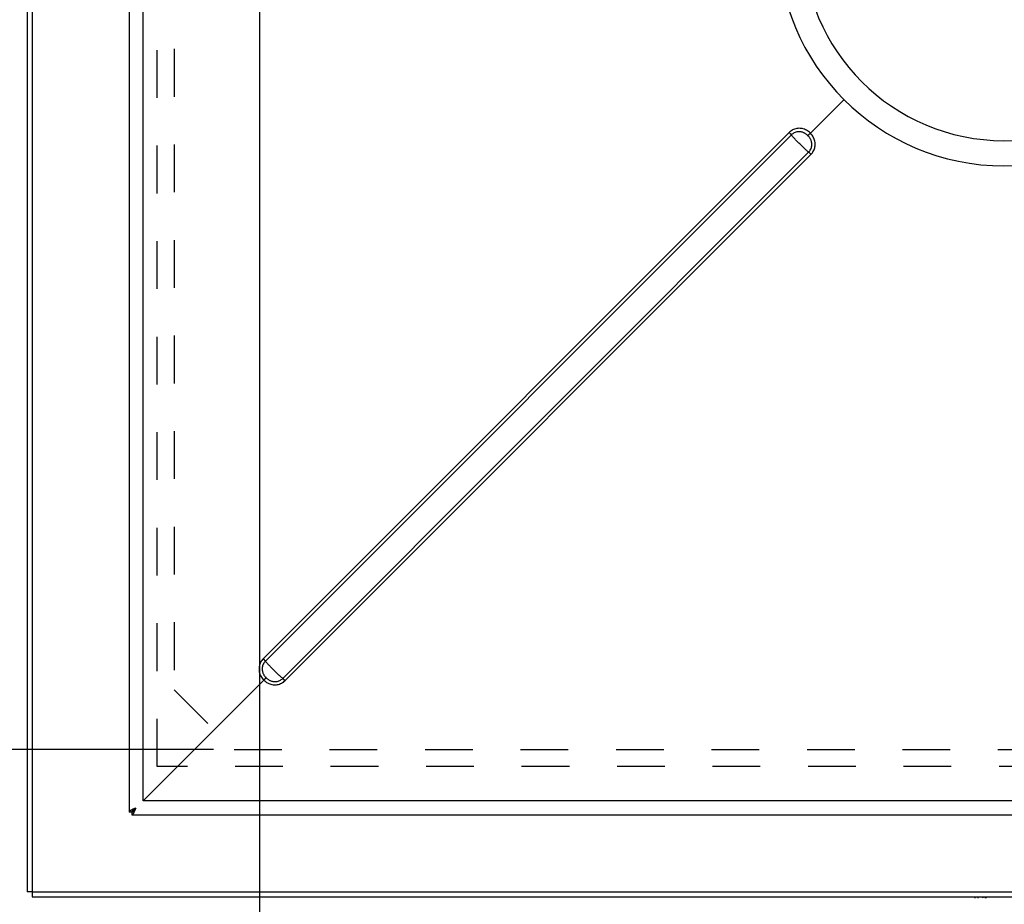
# Model space of a CAD drawing. Header units: millimetres. Extents: x 0 to 4200, y 0 to 2970.
# Tile 3 of 22: x 767 to 1244, y 511 to 939. Entities that reach past the tile are written whole.
import ezdxf

# ---------------------------------------------------------------- set-up
doc = ezdxf.new("R2010")
doc.units = ezdxf.units.MM
doc.header["$LTSCALE"] = 231
doc.linetypes.add('HIDDEN', pattern=[0.2, 0.1, -0.1])
doc.layers.get('0').update_dxf_attribs({"linetype": 'CONTINUOUS'})
doc.layers.add('_2D-BEM', color=7, linetype='CONTINUOUS')
doc.layers.add('DEFAULT_2', color=8, linetype='HIDDEN')
doc.styles.get("Standard").update_dxf_attribs({"font": 'txt', "width": 0.7})
doc.dimstyles.new('DIMSTYLE_3', dxfattribs={"dimtxt": 25, "dimasz": 35, "dimexe": 2, "dimexo": 1, "dimtad": 1, "dimdec": 1, "dimtxsty": 'STANDARD', "dimblk": '_FILLED', "dimblk1": '_FILLED', "dimblk2": '_FILLED', "dimcen": 0.09, "dimadec": 1, "dimazin": 2, "dimtp": 0.8, "dimtm": 0.8, "dimtfac": 1, "dimtdec": -1, "dimtofl": 0, "dimtmove": 0, "dimatfit": 3, "dimldrblk": '_FILLED', "dimfxl": 1, "dimtolj": 1, "dimarcsym": 0})

# ---------------------------------------------------------------- blocks, each defined once
blk = doc.blocks.new('_FILLED')
at = {"color": 0, "linetype": 'BYBLOCK'}
blk.add_solid([(0, 0), (-1, 0.143), (-1, -0.143)], dxfattribs=at)
blk = doc.blocks.new('*D7')
at = {"layer": '_2D-BEM', "color": 2, "linetype": 'CONTINUOUS'}
for p, q in [((616.97, 1369.49), (603.22, 1369.49)), ((860.91, 1369.49), (616.97, 1369.49)), ((623.22, 1369.49), (623.22, 977.7)), ((623.22, 585.92), (623.22, 977.7)), ((616.97, 585.92), (603.22, 585.92)), ((860.91, 585.92), (616.97, 585.92))]:
    blk.add_line(p, q, dxfattribs=at)
at = {"layer": '_2D-BEM', "color": 2, "linetype": 'CONTINUOUS', "xscale": 35, "yscale": 35, "zscale": 35}
for p, rotation in [((623.22, 1369.49), 90), ((623.22, 585.92), 270)]:
    blk.add_blockref('_FILLED', p, dxfattribs=dict(at, rotation=rotation))
at = {"layer": '_2D-BEM', "color": 2, "linetype": 'CONTINUOUS', "insert": (591.97, 977.7), "char_height": 25, "width": 527.6786, "attachment_point": 2, "rotation": 90, "line_spacing_factor": 0.9}
blk.add_mtext('Lichter Durchgang (d)\\Pclear opening (d)', dxfattribs=at)
blk = doc.blocks.new('*D8')
at = {"layer": '_2D-BEM', "color": 2, "linetype": 'CONTINUOUS'}
for p, q in [((1583.72, 1233.2), (1583.72, 423.45)), ((883.16, 967.7), (883.16, 423.45)), ((883.16, 423.45), (883.16, 397.2)), ((1583.72, 423.45), (1583.72, 397.2)), ((883.16, 417.2), (1233.44, 417.2)), ((1583.72, 417.2), (1233.44, 417.2))]:
    blk.add_line(p, q, dxfattribs=at)
at = {"layer": '_2D-BEM', "color": 2, "linetype": 'CONTINUOUS', "xscale": 35, "yscale": 35, "zscale": 35, "rotation": 180}
blk.add_blockref('_FILLED', (883.16, 417.2), dxfattribs=at)
at = {"layer": '_2D-BEM', "color": 2, "linetype": 'CONTINUOUS', "xscale": 35, "yscale": 35, "zscale": 35}
blk.add_blockref('_FILLED', (1583.72, 417.2), dxfattribs=at)
at = {"layer": '_2D-BEM', "color": 2, "linetype": 'CONTINUOUS', "insert": (1233.44, 448.45), "char_height": 25, "width": 525, "attachment_point": 2, "line_spacing_factor": 0.9}
blk.add_mtext('Lichter Durchgang (c)\\Pclear opening (c)', dxfattribs=at)

msp = doc.modelspace()

# ---------------------------------------------------------------- linework, layer by layer
at = {"color": 7, "linetype": 'CONTINUOUS'}
for p, q in [((770.72, 1438.2), (770.72, 517.2)), ((820.12, 1399.75), (820.12, 555.65)), ((826.93, 561.21), (826.93, 1394.2)), ((1149.73, 884.01), (1166.01, 900.29)), ((826.93, 561.21), (885.29, 619.57)), ((1659.92, 561.21), (826.93, 561.21)), ((821.37, 555.65), (820.12, 555.65)), ((821.37, 555.65), (821.37, 554.4)), ((821.37, 554.4), (1665.47, 554.4)), ((773.22, 517.2), (770.72, 517.2)), ((773.22, 517.2), (773.22, 514.7)), ((773.22, 514.7), (1694.22, 514.7))]:
    msp.add_line(p, q, dxfattribs=at)
at = {"color": 9, "linetype": 'CONTINUOUS'}
for p, q in [((773.22, 1438.2), (773.22, 517.2)), ((1139.47, 884.32), (885.01, 629.86)), ((1140.53, 883.17), (886.07, 628.71)), ((894.43, 620.35), (1148.89, 874.82)), ((895.57, 619.29), (1150.03, 873.75)), ((773.22, 517.2), (1694.22, 517.2))]:
    msp.add_line(p, q, dxfattribs=at)
at = {"color": 6, "linetype": 'CONTINUOUS'}
for p, q in [((770.72, 717.25), (770.58, 717.22)), ((770.72, 715.86), (770.59, 715.83)), ((770.61, 713.21), (770.72, 713.22)), ((770.72, 712.05), (770.63, 712.06)), ((770.64, 711.65), (770.72, 711.64)), ((1229.17, 514.7), (1229.32, 514.03)), ((1230.56, 514.7), (1230.72, 514.05))]:
    msp.add_line(p, q, dxfattribs=at)
at = {"color": 9, "linetype": 'CONTINUOUS'}
for points in [[(1149.73, 884.01), (1149.29, 884.44), (1148.82, 884.81), (1148.34, 885.15), (1147.85, 885.45), (1147.36, 885.7), (1146.85, 885.91), (1146.33, 886.08), (1145.8, 886.21), (1145.27, 886.29), (1144.74, 886.34), (1144.21, 886.35), (1143.68, 886.31), (1143.15, 886.24), (1142.63, 886.13), (1142.13, 885.97), (1141.63, 885.78), (1141.16, 885.56), (1140.7, 885.29), (1140.26, 885), (1139.85, 884.67), (1139.47, 884.32)], [(1139.47, 884.32), (1139.6, 884.18), (1139.73, 884.05), (1139.86, 883.92), (1139.97, 883.8), (1140.09, 883.68), (1140.19, 883.57), (1140.28, 883.47), (1140.36, 883.37), (1140.43, 883.29), (1140.49, 883.22), (1140.53, 883.17)], [(1148.52, 882.8), (1148.31, 883.02), (1148.09, 883.22), (1147.86, 883.41), (1147.64, 883.58), (1147.42, 883.74), (1147.19, 883.89), (1146.96, 884.02), (1146.73, 884.14), (1146.49, 884.25), (1146.23, 884.36), (1145.95, 884.46), (1145.64, 884.55), (1145.29, 884.63), (1144.89, 884.69), (1144.45, 884.72), (1144.02, 884.72), (1143.58, 884.68), (1143.16, 884.6), (1142.74, 884.49), (1142.33, 884.35), (1141.93, 884.17), (1141.55, 883.96), (1141.19, 883.73), (1140.85, 883.46), (1140.53, 883.17)], [(1148.89, 874.82), (1148.75, 874.92), (1148.58, 875.05), (1148.4, 875.21), (1148.19, 875.39), (1147.96, 875.59), (1147.71, 875.82), (1147.44, 876.06), (1147.16, 876.32), (1146.87, 876.59), (1146.56, 876.88), (1146.24, 877.19), (1145.91, 877.5), (1145.58, 877.83), (1145.24, 878.16), (1144.9, 878.49), (1144.56, 878.84), (1144.22, 879.18), (1143.88, 879.52), (1143.55, 879.86), (1143.22, 880.19), (1142.91, 880.52), (1142.6, 880.84), (1142.31, 881.15), (1142.03, 881.45), (1141.77, 881.73), (1141.53, 881.99), (1141.31, 882.24), (1141.11, 882.47), (1140.93, 882.68), (1140.77, 882.86), (1140.64, 883.03), (1140.53, 883.17)], [(1148.89, 874.81), (1149.18, 875.13), (1149.45, 875.48), (1149.69, 875.84), (1149.89, 876.22), (1150.07, 876.62), (1150.21, 877.03), (1150.32, 877.45), (1150.4, 877.88), (1150.43, 878.32), (1150.44, 878.75), (1150.4, 879.19), (1150.34, 879.6), (1150.26, 879.96), (1150.17, 880.27), (1150.06, 880.55), (1149.95, 880.82), (1149.84, 881.06), (1149.71, 881.29), (1149.58, 881.51), (1149.44, 881.72), (1149.28, 881.95), (1149.11, 882.17), (1148.93, 882.38), (1148.73, 882.6), (1148.52, 882.8)], [(1150.03, 873.75), (1150.39, 874.13), (1150.72, 874.55), (1151.01, 874.98), (1151.28, 875.44), (1151.5, 875.92), (1151.69, 876.41), (1151.85, 876.92), (1151.96, 877.44), (1152.03, 877.96), (1152.07, 878.49), (1152.06, 879.02), (1152.01, 879.56), (1151.92, 880.09), (1151.79, 880.61), (1151.62, 881.13), (1151.41, 881.64), (1151.16, 882.14), (1150.87, 882.63), (1150.53, 883.11), (1150.15, 883.57), (1149.73, 884.01)], [(1150.03, 873.75), (1149.9, 873.88), (1149.77, 874.01), (1149.64, 874.14), (1149.52, 874.26), (1149.4, 874.37), (1149.29, 874.47), (1149.19, 874.56), (1149.09, 874.64), (1149.01, 874.71), (1148.94, 874.77), (1148.89, 874.81)], [(885.01, 629.86), (884.65, 629.47), (884.33, 629.06), (884.03, 628.62), (883.77, 628.17), (883.54, 627.69), (883.35, 627.2), (883.2, 626.69), (883.08, 626.17), (883.01, 625.64), (882.97, 625.11), (882.98, 624.58), (883.02, 624.04), (883.11, 623.51), (883.24, 622.98), (883.4, 622.46), (883.61, 621.95), (883.86, 621.45), (884.15, 620.96), (884.49, 620.47), (884.87, 620.01), (885.29, 619.57)], [(885.01, 629.86), (885.14, 629.72), (885.27, 629.59), (885.4, 629.46), (885.51, 629.34), (885.62, 629.22), (885.73, 629.11), (885.82, 629.01), (885.9, 628.91), (885.97, 628.83), (886.03, 628.76), (886.07, 628.71)], [(886.07, 628.71), (885.78, 628.39), (885.51, 628.04), (885.27, 627.68), (885.06, 627.3), (884.89, 626.9), (884.74, 626.49), (884.63, 626.06), (884.56, 625.63), (884.52, 625.19), (884.51, 624.75), (884.55, 624.32), (884.61, 623.9), (884.7, 623.53), (884.79, 623.2), (884.9, 622.92), (885.01, 622.66), (885.12, 622.42), (885.24, 622.19), (885.37, 621.97), (885.51, 621.75), (885.67, 621.53), (885.83, 621.32), (886.01, 621.11), (886.2, 620.9), (886.41, 620.69)], [(886.07, 628.71), (886.18, 628.57), (886.31, 628.4), (886.47, 628.22), (886.65, 628.01), (886.85, 627.78), (887.07, 627.53), (887.31, 627.27), (887.57, 626.99), (887.85, 626.69), (888.14, 626.38), (888.45, 626.06), (888.76, 625.73), (889.08, 625.4), (889.42, 625.06), (889.76, 624.72), (890.1, 624.38), (890.44, 624.04), (890.78, 623.7), (891.12, 623.37), (891.45, 623.04), (891.78, 622.73), (892.1, 622.42), (892.41, 622.13), (892.7, 621.86), (892.98, 621.6), (893.25, 621.36), (893.5, 621.13), (893.73, 620.93), (893.94, 620.75), (894.12, 620.59), (894.28, 620.46), (894.43, 620.35)], [(885.29, 619.57), (885.72, 619.15), (886.19, 618.78), (886.67, 618.44), (887.16, 618.15), (887.66, 617.9), (888.17, 617.69), (888.7, 617.52), (889.22, 617.39), (889.76, 617.3), (890.29, 617.26), (890.82, 617.25), (891.36, 617.29), (891.88, 617.36), (892.4, 617.48), (892.91, 617.63), (893.4, 617.82), (893.88, 618.05), (894.34, 618.31), (894.78, 618.61), (895.19, 618.94), (895.57, 619.29)], [(886.41, 620.69), (886.62, 620.48), (886.83, 620.29), (887.06, 620.1), (887.28, 619.93), (887.5, 619.77), (887.72, 619.63), (887.95, 619.5), (888.18, 619.38), (888.42, 619.27), (888.69, 619.16), (888.97, 619.06), (889.29, 618.97), (889.64, 618.89), (890.05, 618.83), (890.48, 618.8), (890.92, 618.8), (891.36, 618.84), (891.79, 618.92), (892.21, 619.03), (892.62, 619.17), (893.02, 619.35), (893.4, 619.55), (893.76, 619.79), (894.11, 620.06), (894.43, 620.35)], [(895.57, 619.29), (895.44, 619.42), (895.31, 619.55), (895.18, 619.68), (895.06, 619.8), (894.94, 619.91), (894.83, 620.01), (894.73, 620.1), (894.63, 620.18), (894.55, 620.25), (894.48, 620.31), (894.43, 620.35)]]:
    msp.add_lwpolyline(points, dxfattribs=at)
at = {"color": 7, "linetype": 'CONTINUOUS'}
for points in [[(1148.52, 882.8), (1148.58, 882.86), (1148.64, 882.92), (1148.72, 883), (1148.81, 883.09), (1148.9, 883.18), (1149.01, 883.29), (1149.12, 883.4), (1149.23, 883.51), (1149.35, 883.64), (1149.48, 883.76), (1149.6, 883.89), (1149.73, 884.01)], [(886.41, 620.69), (886.37, 620.65), (886.31, 620.59), (886.25, 620.53), (886.17, 620.45), (886.08, 620.36), (885.99, 620.27), (885.88, 620.16), (885.77, 620.05), (885.66, 619.94), (885.54, 619.82), (885.41, 619.69), (885.29, 619.57)], [(823.35, 557.63), (823.05, 557.52), (822.76, 557.4), (822.47, 557.28), (822.18, 557.17), (821.91, 557.05), (821.65, 556.93), (821.4, 556.82), (821.18, 556.7), (820.96, 556.58), (820.77, 556.47), (820.61, 556.35), (820.46, 556.24), (820.34, 556.12), (820.24, 556), (820.18, 555.89), (820.13, 555.77), (820.12, 555.65)], [(823.35, 557.63), (823.13, 557.49), (822.91, 557.35), (822.7, 557.21), (822.49, 557.07), (822.3, 556.93), (822.12, 556.78), (821.95, 556.64), (821.8, 556.5), (821.67, 556.36), (821.57, 556.22), (821.48, 556.08), (821.42, 555.94), (821.38, 555.79), (821.37, 555.65)], [(823.35, 557.63), (823.21, 557.41), (823.07, 557.19), (822.93, 556.98), (822.79, 556.77), (822.64, 556.58), (822.5, 556.4), (822.36, 556.23), (822.22, 556.08), (822.08, 555.96), (821.94, 555.85), (821.8, 555.76), (821.65, 555.7), (821.51, 555.66), (821.37, 555.65)], [(823.35, 557.63), (823.24, 557.34), (823.12, 557.04), (823, 556.75), (822.89, 556.47), (822.77, 556.19), (822.65, 555.93), (822.54, 555.69), (822.42, 555.46), (822.3, 555.25), (822.19, 555.05), (822.07, 554.89), (821.95, 554.74), (821.84, 554.62), (821.72, 554.53), (821.6, 554.46), (821.49, 554.42), (821.37, 554.4)], [(821.62, 556.28), (821.57, 556.17), (821.38, 555.71)], [(821.43, 555.66), (821.89, 555.85), (822, 555.9)]]:
    msp.add_lwpolyline(points, dxfattribs=at)
at = {"color": 6, "linetype": 'CONTINUOUS'}
for points in [[(1233.27, 514.08), (1233.23, 514.41), (1233.2, 514.7)], [(1234.38, 514.7), (1234.32, 514.41), (1234.24, 514.08)], [(1234.76, 514.07), (1234.76, 514.41), (1234.78, 514.7)]]:
    msp.add_lwpolyline(points, dxfattribs=at)
at = {"color": 7, "linetype": 'CONTINUOUS'}
for start, end in [(90, 270), (270, 90)]:
    msp.add_arc((1243.42, 977.7), 109.5, start, end, dxfattribs=at)
at = {"color": 9, "linetype": 'CONTINUOUS'}
for start, end in [(90, 270), (270, 90)]:
    msp.add_arc((1243.42, 977.7), 97.32, start, end, dxfattribs=at)
at = {"layer": 'DEFAULT_2', "color": 8, "linetype": 'HIDDEN'}
for p, q in [((833.72, 577.7), (833.72, 1377.7)), ((841.93, 1340.51), (841.93, 614.89)), ((833.72, 577.7), (833.72, 972.7)), ((841.93, 614.89), (870.91, 585.92)), ((870.91, 585.92), (1596.53, 585.92)), ((1633.72, 577.7), (833.72, 577.7)), ((1633.72, 577.7), (833.72, 577.7))]:
    msp.add_line(p, q, dxfattribs=at)

# ---------------------------------------------------------------- dimensions: what is measured, and where the dimension line sits
at = {"layer": '_2D-BEM', "color": 2, "linetype": 'CONTINUOUS'}
dim = msp.add_linear_dim(base=(623.22, 585.92), p1=(861.91, 1369.49), p2=(861.91, 585.92), angle=270, text='Lichter Durchgang (d)\\Pclear opening (d)', dimstyle='DIMSTYLE_3', dxfattribs=at)
dim.commit()
dim.dimension.update_dxf_attribs({"geometry": '*D7', "text_midpoint": (623.22, 977.7), "dimtype": 160})
dim = msp.add_linear_dim(base=(1583.72, 417.2), p1=(883.16, 968.7), p2=(1583.72, 1234.2), text='Lichter Durchgang (c)\\Pclear opening (c)', dimstyle='DIMSTYLE_3', dxfattribs=at)
dim.commit()
dim.dimension.update_dxf_attribs({"geometry": '*D8', "text_midpoint": (1233.44, 417.2), "dimtype": 160})

doc.saveas('drawing.dxf')
